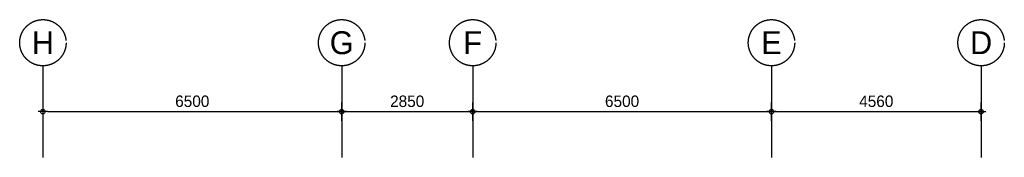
# Model space of a CAD drawing. Extents: x 0 to 140000, y 0 to 84100.
# Tile 29 of 36: x 95309 to 116728, y 35364 to 38374. Entities that reach past the tile are written whole.
import ezdxf
from ezdxf.enums import TextEntityAlignment as Align

# ---------------------------------------------------------------- set-up
doc = ezdxf.new("R2010")
doc.units = 0
doc.header["$LTSCALE"] = 100
doc.header["$MEASUREMENT"] = 0
doc.header["$PDMODE"] = 35
doc.header["$PDSIZE"] = 100
doc.linetypes.add('B0201', pattern=[50, 31.25, -6.25, 6.25, -6.25])
doc.layers.get('0').update_dxf_attribs({"linetype": 'CONTINUOUS'})
doc.layers.get('DEFPOINTS').update_dxf_attribs({"linetype": 'CONTINUOUS'})
for name, color, linetype in [('AL$7A---_STRAMIEN', 42, 'B0201'), ('AM$1A---_ALGEMEEN', 1, 'CONTINUOUS'), ('AT$1A---_TEKST', 2, 'CONTINUOUS')]:
    doc.layers.add(name, color=color, linetype=linetype)
doc.styles.add('03_200', font='B-GBP.shx', dxfattribs={"height": 700})
doc.styles.add('B-01', font='b-gbp')
doc.dimstyles.new('1732', dxfattribs={"dimscale": 100, "dimtxt": 2.5, "dimasz": 1, "dimexe": 0.18, "dimexo": 0.0625, "dimgap": 1, "dimtad": 1, "dimdec": 0, "dimzin": 0, "dimtxsty": 'B-01', "dimblk1": 'B-TOD', "dimblk2": 'B-TOD', "dimsah": 1, "dimcen": 1, "dimse1": 1, "dimse2": 1, "dimclrt": 2, "dimazin": 3, "dimtfac": 1, "dimtdec": 1, "dimtmove": 0, "dimatfit": 3, "dimtolj": 1, "dimtzin": 0})

# ---------------------------------------------------------------- blocks, each defined once
blk = doc.blocks.new('B-TOD')
for p, q in [((-1, 0), (1, 0)), ((0, -2), (0, 2))]:
    blk.add_line(p, q)
blk.add_circle((0, 0), 0.5)
blk = doc.blocks.new('*D78')
at = {"color": 0, "linetype": 'BYBLOCK'}
blk.add_line((111763, 36364), (116123, 36364), dxfattribs=at)
at = {"layer": 'DEFPOINTS', "color": 0, "linetype": 'BYBLOCK'}
for p in [(116223, 36364), (111663, 36018), (116223, 36018)]:
    blk.add_point(p, dxfattribs=at)
at = {"color": 0, "linetype": 'BYBLOCK', "xscale": 100, "yscale": 100, "zscale": 100, "rotation": 180}
blk.add_blockref('B-TOD', (111663, 36364), dxfattribs=at)
at = {"color": 0, "linetype": 'BYBLOCK', "xscale": 100, "yscale": 100, "zscale": 100}
blk.add_blockref('B-TOD', (116223, 36364), dxfattribs=at)
at = {"color": 2, "linetype": 'BYBLOCK', "insert": (113943, 36589), "char_height": 250, "attachment_point": 5, "style": 'B-01'}
blk.add_mtext('\\A1;4560', dxfattribs=at)
blk = doc.blocks.new('*D77')
at = {"color": 0, "linetype": 'BYBLOCK'}
blk.add_line((105263, 36364), (111563, 36364), dxfattribs=at)
at = {"layer": 'DEFPOINTS', "color": 0, "linetype": 'BYBLOCK'}
for p in [(111663, 36364), (105163, 36018), (111663, 36018)]:
    blk.add_point(p, dxfattribs=at)
at = {"color": 0, "linetype": 'BYBLOCK', "xscale": 100, "yscale": 100, "zscale": 100, "rotation": 180}
blk.add_blockref('B-TOD', (105163, 36364), dxfattribs=at)
at = {"color": 0, "linetype": 'BYBLOCK', "xscale": 100, "yscale": 100, "zscale": 100}
blk.add_blockref('B-TOD', (111663, 36364), dxfattribs=at)
at = {"color": 2, "linetype": 'BYBLOCK', "insert": (108413, 36589), "char_height": 250, "attachment_point": 5, "style": 'B-01'}
blk.add_mtext('\\A1;6500', dxfattribs=at)
blk = doc.blocks.new('*D76')
at = {"color": 0, "linetype": 'BYBLOCK'}
blk.add_line((102413, 36364), (105063, 36364), dxfattribs=at)
at = {"layer": 'DEFPOINTS', "color": 0, "linetype": 'BYBLOCK'}
for p in [(105163, 36364), (102313, 36018), (105163, 36018)]:
    blk.add_point(p, dxfattribs=at)
at = {"color": 0, "linetype": 'BYBLOCK', "xscale": 100, "yscale": 100, "zscale": 100, "rotation": 180}
blk.add_blockref('B-TOD', (102313, 36364), dxfattribs=at)
at = {"color": 0, "linetype": 'BYBLOCK', "xscale": 100, "yscale": 100, "zscale": 100}
blk.add_blockref('B-TOD', (105163, 36364), dxfattribs=at)
at = {"color": 2, "linetype": 'BYBLOCK', "insert": (103738, 36589), "char_height": 250, "attachment_point": 5, "style": 'B-01'}
blk.add_mtext('\\A1;2850', dxfattribs=at)
blk = doc.blocks.new('*D75')
at = {"color": 0, "linetype": 'BYBLOCK'}
blk.add_line((95913, 36364), (102213, 36364), dxfattribs=at)
at = {"layer": 'DEFPOINTS', "color": 0, "linetype": 'BYBLOCK'}
for p in [(102313, 36364), (95813, 36018), (102313, 36018)]:
    blk.add_point(p, dxfattribs=at)
at = {"color": 0, "linetype": 'BYBLOCK', "xscale": 100, "yscale": 100, "zscale": 100, "rotation": 180}
blk.add_blockref('B-TOD', (95813, 36364), dxfattribs=at)
at = {"color": 0, "linetype": 'BYBLOCK', "xscale": 100, "yscale": 100, "zscale": 100}
blk.add_blockref('B-TOD', (102313, 36364), dxfattribs=at)
at = {"color": 2, "linetype": 'BYBLOCK', "insert": (99063, 36589), "char_height": 250, "attachment_point": 5, "style": 'B-01'}
blk.add_mtext('\\A1;6500', dxfattribs=at)

msp = doc.modelspace()

# ---------------------------------------------------------------- linework, layer by layer
at = {"layer": 'AL$7A---_STRAMIEN'}
for p, q in [((95813.2, 37364.5), (95813.2, 35364.5)), ((102313.2, 37364.5), (102313.2, 35364.5)), ((105163.2, 37364.5), (105163.2, 35364.5)), ((111663.2, 37364.5), (111663.2, 35364.5)), ((116223.2, 37364.5), (116223.2, 35364.5))]:
    msp.add_line(p, q, dxfattribs=at)
at = {"layer": 'AL$7A---_STRAMIEN', "color": 1}
for centre in [(95813.2, 37869.1), (102313.2, 37869.1), (105163.2, 37869.1), (111663.2, 37869.1), (116223.2, 37869.1)]:
    msp.add_circle(centre, 504.6, dxfattribs=at)

# ---------------------------------------------------------------- texts
at = {"layer": 'AT$1A---_TEKST', "color": 3, "style": '03_200'}
for s, p in [('H', (95813.2, 37869.1)), ('G', (102313.2, 37869.1)), ('F', (105163.2, 37869.1)), ('E', (111663.2, 37869.1)), ('D', (116223.2, 37869.1))]:
    msp.add_text(s, height=500, dxfattribs=at).set_placement(p, align=Align.MIDDLE)

# ---------------------------------------------------------------- dimensions: what is measured, and where the dimension line sits
at = {"layer": 'AM$1A---_ALGEMEEN'}
for base, p1, p2, picture, middle in [((102313.2, 36364.5), (95813.2, 36017.6), (102313.2, 36017.6), '*D75', (99063.2, 36589.5)), ((105163.2, 36364.5), (102313.2, 36017.6), (105163.2, 36017.6), '*D76', (103738.2, 36589.5)), ((111663.2, 36364.5), (105163.2, 36017.6), (111663.2, 36017.6), '*D77', (108413.2, 36589.5)), ((116223.2, 36364.5), (111663.2, 36017.6), (116223.2, 36017.6), '*D78', (113943.2, 36589.5))]:
    dim = msp.add_linear_dim(base=base, p1=p1, p2=p2, dimstyle='1732', dxfattribs=at)
    dim.commit()
    dim.dimension.update_dxf_attribs({"geometry": picture, "text_midpoint": middle})

doc.saveas('drawing.dxf')
